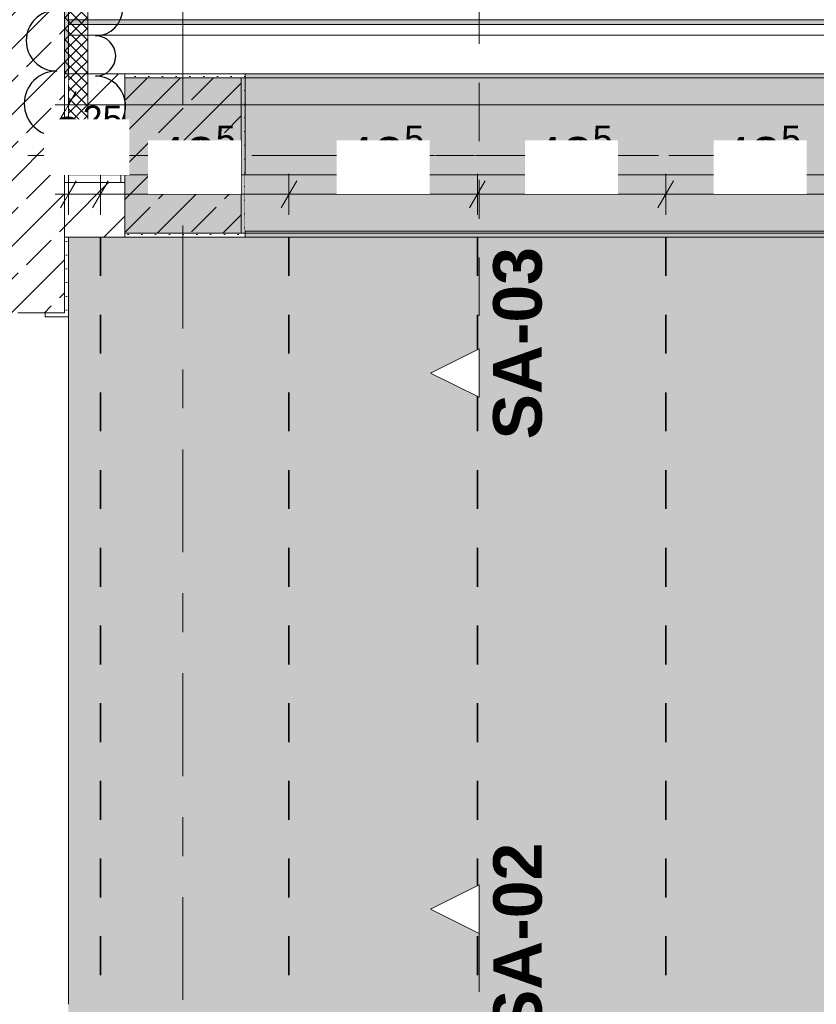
# Model space of a CAD drawing. Header units: metres. Extents: x -3.6 to 84.5, y -11 to 16.8.
# Tile 28 of 256: x 0.1 to 2.2, y 6.1 to 8.6. Entities that reach past the tile are written whole.
import ezdxf

# ---------------------------------------------------------------- set-up
doc = ezdxf.new("R2010")
doc.units = ezdxf.units.M
doc.header["$MEASUREMENT"] = 0
for name, pattern in [('Achse', [0.2, 0.1, -0.05, 0, -0.05]), ('Punktlinie weit', [0.06, 0.01, -0.05]), ('Schnittlinie', [0.3, 0.15, -0.075, 0, -0.075]), ('Strichlinie doppelt', [0.546806, 0.264583, -0.105833, 0.070556, -0.105833]), ('Wipeout_Contour', [1, 0, -1])]:
    doc.linetypes.add(name, pattern=pattern)
for name, color, linetype in [('154 - Bemaßung_ Beschriftung.Ausbau - Deckenspiegel', 7, 'Continuous'), ('203 - Marker.Schnitt - Ausbaudetail SA', 7, 'Continuous'), ('209 - Marker.Änderung', 7, 'Continuous'), ('451 - Universal.Achsen Raster', 7, 'Continuous'), ('604 - Struktur.Wand Aussen', 7, 'Continuous'), ('605 - Struktur.Wand Innen', 7, 'Continuous'), ('607 - Struktur.Stütze', 7, 'Continuous'), ('608 - Struktur.Träger', 7, 'Continuous'), ('Abbruch_605 - Struktur.Wand Innen', 7, 'Continuous'), ('Neubau_651 - Abdeckung.Decke abgehängt_ bekleidet', 7, 'Continuous'), ('Neubau_653 - Abdeckung.TB Verkofferung', 7, 'Continuous')]:
    doc.layers.add(name, color=color, linetype=linetype)
doc.styles.add('ERSTELLTER_STIL_1', font='txt')
doc.styles.add('ERSTELLTER_STIL_2', font='txt')
doc.linetypes.add('Abbruch 1', pattern='A,0,[1,2022.0244.A_L5A-PL04.05_iB_Deckenspiegel 3.OG1.Shx,S=0.001984,R=0,X=0,Y=0],-0.25,0', length=0.25)
doc.dimstyles.new('ERSTELLTER_STIL__3', dxfattribs={"dimtxt": 0.1, "dimasz": 0.0532, "dimexe": 0.18, "dimexo": 0.0625, "dimgap": 0, "dimtad": 1, "dimtih": 1, "dimtoh": 1, "dimzin": 0, "dimdsep": 46, "dimtxsty": 'ERSTELLTER_STIL_2', "dimblk": 'ARROWHEAD_2', "dimblk1": 'ARROWHEAD_2', "dimblk2": 'ARROWHEAD_2', "dimcen": 0.09, "dimse1": 1, "dimse2": 1, "dimclrd": 7, "dimclre": 7, "dimclrt": 7, "dimazin": 0, "dimtfac": 1, "dimtdec": 4, "dimtmove": 0, "dimatfit": 3, "dimfxl": 1, "dimtolj": 1, "dimtzin": 0, "dimarcsym": 0})
doc.dimstyles.new('ERSTELLTER_STIL__4', dxfattribs={"dimtxt": 0.1, "dimasz": 0.0532, "dimexe": 0.18, "dimexo": 0.0625, "dimgap": 0, "dimtad": 1, "dimtih": 1, "dimtoh": 1, "dimzin": 0, "dimdsep": 46, "dimtxsty": 'ERSTELLTER_STIL_2', "dimblk": 'ARROWHEAD_2', "dimblk1": 'ARROWHEAD_2', "dimblk2": 'ARROWHEAD_2', "dimcen": 0.09, "dimse1": 1, "dimse2": 1, "dimclrd": 7, "dimclre": 7, "dimclrt": 7, "dimazin": 0, "dimtfac": 1, "dimtdec": 4, "dimtmove": 2, "dimatfit": 3, "dimfxl": 1, "dimtolj": 1, "dimtzin": 0, "dimarcsym": 0})
pattern_1 = [(45, (0, 0), (-0.01767767, 0.01767767), [0, -0.025])]
pattern_2 = [(45, (0, 0), (-0.08485281, 0.08485281), []), (45, (-0.04243, 0.04243), (-0.08485281, 0.08485281), [0.09, -0.03])]
pattern_3 = [(45, (0, 0), (-0.0636396, 0.0636396), [])]
pattern_4 = [(315, (0, 0), (0.014142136, 0.014142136), []), (45, (0, 0), (-0.014142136, 0.014142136), [])]

# ---------------------------------------------------------------- blocks, each defined once
blk = doc.blocks.new('*D368')
at = {"layer": '154 - Bemaßung_ Beschriftung.Ausbau - Deckenspiegel', "color": 7, "linetype": 'Continuous', "lineweight": 5}
for p, q in [((0.235, 8.3775), (0.235, 8.4825)), ((7.89, 8.3775), (7.89, 8.4825)), ((0.2552, 8.465), (0.2148, 8.395)), ((7.8698, 8.395), (7.9102, 8.465)), ((0.2008, 8.43), (0.235, 8.43)), ((0.235, 8.43), (7.89, 8.43)), ((7.89, 8.43), (7.9242, 8.43))]:
    blk.add_line(p, q, dxfattribs=at)
at = {"color": 254, "linetype": 'Wipeout_Contour', "lineweight": 0, "ltscale": 37.202507}
blk.add_wipeout([(3.571, 8.4286), (3.93, 8.4286), (3.93, 8.5714), (3.571, 8.5714)], dxfattribs=at).dxf.layer = '154 - Bemaßung_ Beschriftung.Ausbau - Deckenspiegel'
at = {"layer": '154 - Bemaßung_ Beschriftung.Ausbau - Deckenspiegel', "color": 7, "lineweight": 5, "insert": (3.5924, 8.4306), "char_height": 0.1, "attachment_point": 7, "style": 'ERSTELLTER_STIL_2'}
blk.add_mtext('\\A1;{\\pql;\\fArial|b0|i0|c0|p38;7,65\\fArial|b0|i0|c0|p38;\\A1{\\H.66x;\\S5^  ;}}', dxfattribs=at)
blk = doc.blocks.new('ARROWHEAD_2')
at = {"color": 0, "linetype": 'Continuous', "lineweight": 0}
for p, q in [((-0.378, -0.655), (0.378, 0.655)), ((0, 0), (-1, 0))]:
    blk.add_line(p, q, dxfattribs=at)
blk = doc.blocks.new('*D369')
at = {"layer": '154 - Bemaßung_ Beschriftung.Ausbau - Deckenspiegel', "color": 7, "linetype": 'Continuous', "lineweight": 5}
for p, q in [((0.235, 8.1475), (0.235, 8.2525)), ((0.3175, 8.1475), (0.3175, 8.2525)), ((0.2552, 8.235), (0.2148, 8.165)), ((0.3377, 8.235), (0.2973, 8.165)), ((0.2008, 8.2), (0.235, 8.2)), ((0.235, 8.2), (0.3175, 8.2)), ((0.3175, 8.2), (0.8025, 8.2))]:
    blk.add_line(p, q, dxfattribs=at)
at = {"layer": '154 - Bemaßung_ Beschriftung.Ausbau - Deckenspiegel', "color": 7, "lineweight": 5, "insert": (0.1942, 8.2698), "char_height": 0.1, "attachment_point": 7, "style": 'ERSTELLTER_STIL_2'}
blk.add_mtext('\\A1;{\\pql;\\fArial|b0|i0|c0|p38;8\\fArial|b0|i0|c0|p38;\\A1{\\H.66x;\\S25^  ;}}', dxfattribs=at)
at = {"color": 254, "linetype": 'Wipeout_Contour', "lineweight": 0, "ltscale": 33.366529}
blk.add_wipeout([(0.1727, 8.25), (0.3916, 8.25), (0.3916, 8.3929), (0.1727, 8.3929)], dxfattribs=at).dxf.layer = '154 - Bemaßung_ Beschriftung.Ausbau - Deckenspiegel'
blk = doc.blocks.new('*D370')
at = {"layer": '154 - Bemaßung_ Beschriftung.Ausbau - Deckenspiegel', "color": 7, "linetype": 'Continuous', "lineweight": 5}
for p, q in [((0.8025, 8.1475), (0.8025, 8.2525)), ((0.3377, 8.235), (0.2973, 8.165)), ((0.8227, 8.235), (0.7823, 8.165)), ((0.3175, 8.2), (0.8025, 8.2)), ((0.8025, 8.2), (1.2875, 8.2))]:
    blk.add_line(p, q, dxfattribs=at)
at = {"layer": '154 - Bemaßung_ Beschriftung.Ausbau - Deckenspiegel', "color": 7, "lineweight": 5, "insert": (0.4591, 8.2183), "char_height": 0.1, "attachment_point": 7, "style": 'ERSTELLTER_STIL_2'}
blk.add_mtext('\\A1;{\\pql;\\fArial|b0|i0|c0|p38;48\\fArial|b0|i0|c0|p38;\\A1{\\H.66x;\\S5^  ;}}', dxfattribs=at)
at = {"color": 254, "linetype": 'Wipeout_Contour', "lineweight": 0, "ltscale": 33.366529}
blk.add_wipeout([(0.1727, 8.25), (0.3916, 8.25), (0.3916, 8.3929), (0.1727, 8.3929)], dxfattribs=at).dxf.layer = '154 - Bemaßung_ Beschriftung.Ausbau - Deckenspiegel'
at = {"color": 254, "linetype": 'Wipeout_Contour', "lineweight": 0, "ltscale": 33.21659}
blk.add_wipeout([(0.4403, 8.2012), (0.6797, 8.2012), (0.6797, 8.3387), (0.4403, 8.3387)], dxfattribs=at).dxf.layer = '154 - Bemaßung_ Beschriftung.Ausbau - Deckenspiegel'
blk = doc.blocks.new('*D371')
at = {"layer": '154 - Bemaßung_ Beschriftung.Ausbau - Deckenspiegel', "color": 7, "linetype": 'Continuous', "lineweight": 5}
for p, q in [((1.2875, 8.1475), (1.2875, 8.2525)), ((0.8227, 8.235), (0.7823, 8.165)), ((1.3077, 8.235), (1.2673, 8.165)), ((0.8025, 8.2), (1.2875, 8.2))]:
    blk.add_line(p, q, dxfattribs=at)
at = {"layer": '154 - Bemaßung_ Beschriftung.Ausbau - Deckenspiegel', "color": 7, "lineweight": 5, "insert": (0.9441, 8.2183), "char_height": 0.1, "attachment_point": 7, "style": 'ERSTELLTER_STIL_2'}
blk.add_mtext('\\A1;{\\pql;\\fArial|b0|i0|c0|p38;48\\fArial|b0|i0|c0|p38;\\A1{\\H.66x;\\S5^  ;}}', dxfattribs=at)
at = {"color": 254, "linetype": 'Wipeout_Contour', "lineweight": 0, "ltscale": 33.400941}
blk.add_wipeout([(0.9253, 8.2012), (1.1647, 8.2012), (1.1647, 8.3387), (0.9253, 8.3387)], dxfattribs=at).dxf.layer = '154 - Bemaßung_ Beschriftung.Ausbau - Deckenspiegel'
blk = doc.blocks.new('*D372')
at = {"layer": '154 - Bemaßung_ Beschriftung.Ausbau - Deckenspiegel', "color": 7, "linetype": 'Continuous', "lineweight": 5}
for p, q in [((1.2875, 8.1475), (1.2875, 8.2525)), ((1.7725, 8.1475), (1.7725, 8.2525)), ((1.3077, 8.235), (1.2673, 8.165)), ((1.7927, 8.235), (1.7523, 8.165)), ((1.2875, 8.2), (1.7725, 8.2))]:
    blk.add_line(p, q, dxfattribs=at)
at = {"layer": '154 - Bemaßung_ Beschriftung.Ausbau - Deckenspiegel', "color": 7, "lineweight": 5, "insert": (1.4291, 8.2183), "char_height": 0.1, "attachment_point": 7, "style": 'ERSTELLTER_STIL_2'}
blk.add_mtext('\\A1;{\\pql;\\fArial|b0|i0|c0|p38;48\\fArial|b0|i0|c0|p38;\\A1{\\H.66x;\\S5^  ;}}', dxfattribs=at)
at = {"color": 254, "linetype": 'Wipeout_Contour', "lineweight": 0, "ltscale": 33.696244}
blk.add_wipeout([(1.4103, 8.2012), (1.6497, 8.2012), (1.6497, 8.3387), (1.4103, 8.3387)], dxfattribs=at).dxf.layer = '154 - Bemaßung_ Beschriftung.Ausbau - Deckenspiegel'
blk = doc.blocks.new('*D373')
at = {"layer": '154 - Bemaßung_ Beschriftung.Ausbau - Deckenspiegel', "color": 7, "linetype": 'Continuous', "lineweight": 5}
for p, q in [((1.7725, 8.1475), (1.7725, 8.2525)), ((2.2575, 8.1475), (2.2575, 8.2525)), ((1.7927, 8.235), (1.7523, 8.165)), ((2.2777, 8.235), (2.2373, 8.165)), ((1.7725, 8.2), (2.2575, 8.2))]:
    blk.add_line(p, q, dxfattribs=at)
at = {"layer": '154 - Bemaßung_ Beschriftung.Ausbau - Deckenspiegel', "color": 7, "lineweight": 5, "insert": (1.9141, 8.2183), "char_height": 0.1, "attachment_point": 7, "style": 'ERSTELLTER_STIL_2'}
blk.add_mtext('\\A1;{\\pql;\\fArial|b0|i0|c0|p38;48\\fArial|b0|i0|c0|p38;\\A1{\\H.66x;\\S5^  ;}}', dxfattribs=at)
at = {"color": 254, "linetype": 'Wipeout_Contour', "lineweight": 0, "ltscale": 34.099662}
blk.add_wipeout([(1.8953, 8.2012), (2.1347, 8.2012), (2.1347, 8.3387), (1.8953, 8.3387)], dxfattribs=at).dxf.layer = '154 - Bemaßung_ Beschriftung.Ausbau - Deckenspiegel'

msp = doc.modelspace()

# ---------------------------------------------------------------- hatches: boundary and pattern name
at = {"layer": '604 - Struktur.Wand Aussen', "linetype": 'Continuous', "lineweight": 0, "true_color": 0x000000}
h = msp.add_hatch(dxfattribs=at)
h.set_pattern_fill('Gips_0001', color=18, style=0, pattern_type=2)
h.set_pattern_definition(pattern_1)
h.paths.add_polyline_path([(0.235, 7.895), (0.225, 7.895), (0.175, 7.895), (0.175, 7.885), (0.235, 7.885)])
at = {"layer": '607 - Struktur.Stütze', "linetype": 'Continuous', "lineweight": 0, "true_color": 0x000000}
h = msp.add_hatch(dxfattribs=at)
h.set_pattern_fill('Gips_0001', color=18, style=0, pattern_type=2)
h.set_pattern_definition(pattern_1)
h.paths.add_polyline_path([(0.38, 8.51), (0.38, 8.5), (0.68, 8.5), (0.68, 8.1), (0.38, 8.1), (0.38, 8.09), (0.69, 8.09), (0.69, 8.51)])
h = msp.add_hatch(dxfattribs=at)
h.set_pattern_fill('Beton__Stahlbeton_0001', color=18, style=0, pattern_type=2)
h.set_pattern_definition(pattern_2)
h.paths.add_polyline_path([(0.38, 8.1), (0.68, 8.1), (0.68, 8.5), (0.38, 8.5)])
h = msp.add_hatch(dxfattribs=at)
h.set_pattern_fill('Gips_0001', color=18, style=0, pattern_type=2)
h.set_pattern_definition(pattern_1)
h.paths.add_polyline_path([(0.38, 8.37), (0.37, 8.37), (0.37, 8.23), (0.38, 8.23)])
at = {"layer": '608 - Struktur.Träger', "linetype": 'Continuous', "lineweight": 0, "true_color": 0x000000}
h = msp.add_hatch(dxfattribs=at)
h.set_pattern_fill('Gips_0001', color=18, style=0, pattern_type=2)
h.set_pattern_definition(pattern_1)
h.paths.add_polyline_path([(0.69, 8.5), (4.05, 8.5), (4.05, 8.51), (0.69, 8.51)])
at = {"layer": 'Neubau_651 - Abdeckung.Decke abgehängt_ bekleidet', "linetype": 'Continuous', "lineweight": 13, "true_color": 0xffbfbf}
h = msp.add_hatch(dxfattribs=at)
h.set_pattern_fill('sechseckig_0001', color=254, style=0, pattern_type=2)
h.set_pattern_definition([(90, (0, 0), (-0.1299038, 0), [0.075, -0.15]), (90, (-0.06495, 0.1125), (-0.1299038, 0), [0.075, -0.15]), (150, (5e-18, 0.075), (0.0649519, 0.1125), [0.075, -0.15]), (150, (-0.1299, 0.075), (0.0649519, 0.1125), [0.075, -0.15]), (210, (0, 0), (-0.0649519, 0.1125), [0.075, -0.15]), (210, (-0.1299, 8e-18), (-0.0649519, 0.1125), [0.075, -0.15])])
h.paths.add_polyline_path([(0.235, 8.09), (0.235, 6.01), (0.38, 6.01), (7.89, 6.01), (7.89, 8.09), (0.38, 8.09)])
h.paths.add_polyline_path([(3.9275, 7.39), (3.9275, 6.71), (3.2275, 6.71), (3.2275, 7.39)], flags=0)
at = {"layer": 'Neubau_653 - Abdeckung.TB Verkofferung', "linetype": 'Continuous', "lineweight": 0, "true_color": 0x000000}
h = msp.add_hatch(dxfattribs=at)
h.set_pattern_fill('Gips_0001', color=18, style=0, pattern_type=2)
h.set_pattern_definition(pattern_1)
h.paths.add_polyline_path([(4.05, 8.6495), (0.235, 8.6495), (0.235, 8.637), (4.05, 8.637)])

# ---------------------------------------------------------------- linework, layer by layer
at = {"layer": '203 - Marker.Schnitt - Ausbaudetail SA', "color": 7, "linetype": 'Schnittlinie', "lineweight": 13}
msp.add_line((1.2919, 6.2975), (1.2919, 4.763), dxfattribs=at)
at = {"layer": '209 - Marker.Änderung', "color": 1, "linetype": 'Continuous', "lineweight": 25}
for centre, radius, start, end in [((0.305, 8.678), 0.07, 270, 90), ((0.205, 8.5956), 0.0785, 90, 270), ((0.205, 8.4336), 0.0836, 90, 270), ((0.255, 8.35), 0.05, 180, 0)]:
    msp.add_arc(centre, radius, start, end, dxfattribs=at)
for p in [(0.205, 8.35), (0.305, 8.35)]:
    msp.add_point(p, dxfattribs=at)
at = {"layer": '451 - Universal.Achsen Raster', "color": 160, "linetype": 'Strichlinie doppelt', "lineweight": 9, "true_color": 0x3232ff}
for p, q in [((0.53, -10.585), (0.53, 16.355)), ((64.935, 8.3), (-3.175, 8.3))]:
    msp.add_line(p, q, dxfattribs=at)
at = {"layer": '604 - Struktur.Wand Aussen', "color": 7, "linetype": 'Continuous', "lineweight": 13}
for p, q in [((0.105, 7.895), (0.175, 7.895)), ((0.225, 7.895), (0.175, 7.895)), ((0.235, 6.115), (0.235, 7.885))]:
    msp.add_line(p, q, dxfattribs=at)
at = {"layer": '604 - Struktur.Wand Aussen', "color": 7, "linetype": 'Continuous', "lineweight": 5}
for p, q in [((0.175, 7.895), (0.175, 7.885)), ((0.175, 7.885), (0.235, 7.885)), ((0.235, 7.895), (0.235, 7.885))]:
    msp.add_line(p, q, dxfattribs=at)
at = {"layer": '607 - Struktur.Stütze', "color": 7, "linetype": 'Continuous', "lineweight": 5, "flags": 128}
for points in [[(0.38, 8.09), (0.69, 8.09), (0.69, 8.51), (0.38, 8.51)], [(0.37, 8.37), (0.37, 8.23)]]:
    msp.add_lwpolyline(points, dxfattribs=at)
at = {"layer": '607 - Struktur.Stütze', "color": 7, "linetype": 'Continuous', "lineweight": 13, "flags": 128}
msp.add_lwpolyline([(0.38, 8.1), (0.68, 8.1), (0.68, 8.5), (0.38, 8.5)], close=True, dxfattribs=at)
at = {"layer": '608 - Struktur.Träger', "color": 7, "linetype": 'Continuous', "lineweight": 5}
for p, q in [((0.69, 8.51), (0.69, 8.5)), ((4.05, 8.51), (0.69, 8.51)), ((7.57, 8.09), (0.69, 8.09))]:
    msp.add_line(p, q, dxfattribs=at)
at = {"layer": '608 - Struktur.Träger', "color": 7, "linetype": 'Continuous', "lineweight": 13}
msp.add_line((4.05, 8.5), (0.69, 8.5), dxfattribs=at)
at = {"layer": '608 - Struktur.Träger', "color": 7, "linetype": 'Achse', "lineweight": 9}
msp.add_line((0.38, 8.3), (61.88, 8.3), dxfattribs=at)
at = {"layer": 'Neubau_651 - Abdeckung.Decke abgehängt_ bekleidet', "color": 1, "linetype": 'Achse', "lineweight": 35}
for p, q in [((0.8025, 8.09), (0.8025, 6.01)), ((1.2875, 8.09), (1.2875, 6.01)), ((1.7725, 8.09), (1.7725, 6.01))]:
    msp.add_line(p, q, dxfattribs=at)
at = {"layer": 'Neubau_651 - Abdeckung.Decke abgehängt_ bekleidet', "color": 1, "linetype": 'Punktlinie weit', "lineweight": 13, "flags": 128}
msp.add_lwpolyline([(0.235, 8.09), (0.235, 6.01), (0.38, 6.01), (7.89, 6.01), (7.89, 8.09), (0.38, 8.09)], close=True, dxfattribs=at)
at = {"layer": 'Neubau_653 - Abdeckung.TB Verkofferung', "color": 1, "linetype": 'Continuous', "lineweight": 9}
for p, q in [((4.05, 8.6495), (0.235, 8.6495)), ((0.235, 8.6495), (0.235, 8.25)), ((4.05, 8.25), (0.235, 8.25))]:
    msp.add_line(p, q, dxfattribs=at)
at = {"layer": 'Neubau_653 - Abdeckung.TB Verkofferung', "color": 1, "linetype": 'Continuous', "lineweight": 5}
for p, q in [((4.05, 8.6495), (0.235, 8.6495)), ((4.05, 8.637), (0.235, 8.637)), ((4.05, 8.61), (0.235, 8.61)), ((4.05, 8.51), (0.235, 8.51))]:
    msp.add_line(p, q, dxfattribs=at)
at = {"layer": 'Neubau_653 - Abdeckung.TB Verkofferung', "color": 1, "linetype": 'Continuous', "lineweight": 5, "flags": 128}
msp.add_lwpolyline([(0.235, 8.6495), (0.235, 8.637), (0.235, 8.61), (0.235, 8.51)], dxfattribs=at)

# ---------------------------------------------------------------- texts
at = {"layer": '203 - Marker.Schnitt - Ausbaudetail SA', "color": 7, "lineweight": 13, "char_height": 0.125, "rotation": 90, "style": 'ERSTELLTER_STIL_1'}
for s, insert, attachment_point in [('\\A1;{\\pqr;\\pt0;\\fArial|b1|i0|c0|p38;SA-03}', (1.4552, 8.0641), 9), ('\\A1;{\\pql;\\pt0;\\fArial|b1|i0|c0|p38;SA-02}', (1.4552, 6.0359), 7)]:
    msp.add_mtext(s, dxfattribs=dict(at, insert=insert, attachment_point=attachment_point))

# ---------------------------------------------------------------- next in the draw order: wipeouts: each hides what was drawn before it
at = {"color": 254, "linetype": 'Wipeout_Contour', "lineweight": 0, "ltscale": 19.409022}
msp.add_wipeout([(1.2919, 6.4225), (1.1669, 6.36), (1.2919, 6.2975)], dxfattribs=at).dxf.layer = '203 - Marker.Schnitt - Ausbaudetail SA'
at = {"color": 254, "linetype": 'Wipeout_Contour', "lineweight": 0, "ltscale": 33.831363}
msp.add_wipeout([(0.235, 8.37), (0.235, 8.51), (0.225, 8.51), (0.225, 8.37)], dxfattribs=at).dxf.layer = '605 - Struktur.Wand Innen'
at = {"color": 254, "linetype": 'Wipeout_Contour', "lineweight": 0, "ltscale": 33.844923}
msp.add_wipeout([(0.285, 8.37), (0.38, 8.37), (0.38, 8.51), (0.285, 8.51)], dxfattribs=at).dxf.layer = '605 - Struktur.Wand Innen'
at = {"color": 254, "linetype": 'Wipeout_Contour', "lineweight": 0, "ltscale": 34.619}
msp.add_wipeout([(0.69, 8.105), (4.05, 8.105), (4.05, 8.25), (0.69, 8.25)], dxfattribs=at).dxf.layer = '605 - Struktur.Wand Innen'
at = {"color": 254, "linetype": 'Wipeout_Contour', "lineweight": 0, "ltscale": 32.713807}
msp.add_wipeout([(0.235, 8.09), (0.235, 8.23), (0.225, 8.23), (0.225, 8.09)], dxfattribs=at).dxf.layer = '605 - Struktur.Wand Innen'

# ---------------------------------------------------------------- next in the draw order: hatches: boundary and pattern name
at = {"layer": '604 - Struktur.Wand Aussen', "linetype": 'Continuous', "lineweight": 0, "true_color": 0x000000}
h = msp.add_hatch(dxfattribs=at)
h.set_pattern_fill('Gips_0001', color=18, style=0, pattern_type=2)
h.set_pattern_definition(pattern_1)
h.paths.add_polyline_path([(0.235, 8.51), (0.235, 13.445), (0.225, 13.445), (0.225, 8.51)])
at = {"layer": '605 - Struktur.Wand Innen', "linetype": 'Continuous', "lineweight": 0, "true_color": 0x000000}
h = msp.add_hatch(dxfattribs=at)
h.set_pattern_fill('MW_Ziegel_0001', color=18, style=0, pattern_type=2)
h.set_pattern_definition(pattern_3)
h.paths.add_polyline_path([(0.235, 8.37), (0.235, 8.51), (0.225, 8.51), (0.225, 8.37)])
h = msp.add_hatch(dxfattribs=at)
h.set_pattern_fill('MW_Ziegel_0001', color=18, style=0, pattern_type=2)
h.set_pattern_definition(pattern_3)
h.paths.add_polyline_path([(0.285, 8.37), (0.38, 8.37), (0.38, 8.51), (0.285, 8.51)])
h = msp.add_hatch(dxfattribs=at)
h.set_pattern_fill('MW_Ziegel_0001', color=18, style=0, pattern_type=2)
h.set_pattern_definition(pattern_3)
h.paths.add_polyline_path([(0.235, 8.09), (0.235, 8.23), (0.225, 8.23), (0.225, 8.09)])
at = {"layer": '608 - Struktur.Träger', "linetype": 'Continuous', "lineweight": 0, "true_color": 0x000000}
h = msp.add_hatch(dxfattribs=at)
h.set_pattern_fill('Gips_0001', color=18, style=0, pattern_type=2)
h.set_pattern_definition(pattern_1)
h.paths.add_polyline_path([(0.69, 8.1), (0.69, 8.09), (7.57, 8.09), (7.57, 8.1)])
at = {"layer": 'Abbruch_605 - Struktur.Wand Innen', "linetype": 'Continuous', "lineweight": 0, "true_color": 0x000000}
h = msp.add_hatch(dxfattribs=at)
h.set_pattern_fill('Dämmung__hart_2_0001', color=18, style=0, pattern_type=2)
h.set_pattern_definition(pattern_4)
h.paths.add_polyline_path([(0.285, 12.69), (0.225, 12.69), (0.225, 8.51), (0.285, 8.51)])
h = msp.add_hatch(dxfattribs=at)
h.set_pattern_fill('Dämmung__hart_2_0001', color=18, style=0, pattern_type=2)
h.set_pattern_definition(pattern_4)
h.paths.add_polyline_path([(0.285, 8.51), (0.235, 8.51), (0.235, 8.37), (0.285, 8.37)])

# ---------------------------------------------------------------- next in the draw order: linework, layer by layer
at = {"layer": '203 - Marker.Schnitt - Ausbaudetail SA', "color": 7, "linetype": 'Schnittlinie', "lineweight": 13}
msp.add_line((1.2919, 8.937), (1.2919, 7.8025), dxfattribs=at)
at = {"layer": '203 - Marker.Schnitt - Ausbaudetail SA', "color": 7, "linetype": 'Continuous', "lineweight": 13, "flags": 128}
msp.add_lwpolyline([(1.2919, 6.4225), (1.2919, 6.2975), (1.1669, 6.36)], close=True, dxfattribs=at)
at = {"layer": '209 - Marker.Änderung', "color": 1, "linetype": 'Continuous', "lineweight": 25}
for centre, radius in [((0.305, 8.5561), 0.0519), ((0.305, 8.4271), 0.0771)]:
    msp.add_arc(centre, radius, 270, 90, dxfattribs=at)
at = {"layer": '604 - Struktur.Wand Aussen', "color": 7, "linetype": 'Continuous', "lineweight": 13}
for q in [(0.225, 13.445), (0.225, 8.37), (0.225, 8.37)]:
    msp.add_line((0.225, 8.51), q, dxfattribs=at)
at = {"layer": '604 - Struktur.Wand Aussen', "color": 7, "linetype": 'Continuous', "lineweight": 18}
for p, q in [((0.235, 8.51), (0.225, 8.51)), ((0.235, 8.51), (0.225, 8.51)), ((0.225, 8.37), (0.235, 8.37)), ((0.225, 8.37), (0.235, 8.37))]:
    msp.add_line(p, q, dxfattribs=at)
at = {"layer": '604 - Struktur.Wand Aussen', "color": 7, "linetype": 'Continuous', "lineweight": 5, "flags": 128}
msp.add_lwpolyline([(0.235, 8.51), (0.235, 13.445)], dxfattribs=at)
at = {"layer": '605 - Struktur.Wand Innen', "color": 7, "linetype": 'Continuous', "lineweight": 18}
msp.add_line((0.235, 8.37), (0.285, 8.37), dxfattribs=at)
at = {"layer": '605 - Struktur.Wand Innen', "color": 7, "linetype": 'Continuous', "lineweight": 18, "flags": 128}
for points in [[(0.38, 8.51), (0.285, 8.51)], [(0.38, 8.5), (0.38, 8.51)], [(0.235, 8.37), (0.38, 8.37)]]:
    msp.add_lwpolyline(points, dxfattribs=at)
at = {"layer": '605 - Struktur.Wand Innen', "color": 7, "linetype": 'Continuous', "lineweight": 13, "flags": 128}
for points in [[(4.05, 8.25), (0.69, 8.25)], [(0.69, 8.105), (4.05, 8.105)]]:
    msp.add_lwpolyline(points, dxfattribs=at)
at = {"layer": '608 - Struktur.Träger', "color": 7, "linetype": 'Continuous', "lineweight": 13}
for p, q in [((0.38, 8.51), (61.88, 8.51)), ((0.69, 8.5), (0.38, 8.5))]:
    msp.add_line(p, q, dxfattribs=at)
at = {"layer": '608 - Struktur.Träger', "color": 7, "linetype": 'Continuous', "lineweight": 5}
msp.add_line((0.69, 8.1), (0.69, 8.09), dxfattribs=at)
at = {"layer": 'Abbruch_605 - Struktur.Wand Innen', "color": 7, "linetype": 'Abbruch 1', "lineweight": 18}
msp.add_line((0.285, 8.37), (0.285, 8.51), dxfattribs=at)
msp.add_line((0.285, 8.37), (0.285, 8.51), dxfattribs=at)
at = {"layer": 'Abbruch_605 - Struktur.Wand Innen', "color": 7, "linetype": 'Abbruch 1', "lineweight": 18, "flags": 128}
for points in [[(0.225, 12.69), (0.225, 8.51)], [(0.285, 8.51), (0.285, 12.69)]]:
    msp.add_lwpolyline(points, dxfattribs=at)

# ---------------------------------------------------------------- next in the draw order: wipeouts: each hides what was drawn before it
at = {"color": 254, "linetype": 'Wipeout_Contour', "lineweight": 0, "ltscale": 23.491958}
msp.add_wipeout([(1.2919, 7.6775), (1.2919, 7.8025), (1.1669, 7.74)], dxfattribs=at).dxf.layer = '203 - Marker.Schnitt - Ausbaudetail SA'
at = {"color": 254, "linetype": 'Wipeout_Contour', "lineweight": 0, "ltscale": 32.724497}
msp.add_wipeout([(0.38, 8.23), (0.235, 8.23), (0.235, 8.09), (0.38, 8.09)], dxfattribs=at).dxf.layer = '605 - Struktur.Wand Innen'

# ---------------------------------------------------------------- next in the draw order: hatches: boundary and pattern name
at = {"layer": '604 - Struktur.Wand Aussen', "linetype": 'Continuous', "lineweight": 0, "true_color": 0x000000}
h = msp.add_hatch(dxfattribs=at)
h.set_pattern_fill('Beton__Stahlbeton_0001', color=18, style=0, pattern_type=2)
h.set_pattern_definition(pattern_2)
h.paths.add_polyline_path([(-0.015, 13.455), (-0.015, 7.895), (0.105, 7.895), (0.175, 7.895), (0.225, 7.895), (0.225, 13.455)])
h = msp.add_hatch(dxfattribs=at)
h.set_pattern_fill('Gips_0001', color=18, style=0, pattern_type=2)
h.set_pattern_definition(pattern_1)
h.paths.add_polyline_path([(0.235, 8.23), (0.235, 8.37), (0.225, 8.37), (0.225, 8.23)])
h = msp.add_hatch(dxfattribs=at)
h.set_pattern_fill('Gips_0001', color=18, style=0, pattern_type=2)
h.set_pattern_definition(pattern_1)
h.paths.add_polyline_path([(0.225, 7.895), (0.235, 7.895), (0.235, 8.09), (0.225, 8.09)])
at = {"layer": '605 - Struktur.Wand Innen', "linetype": 'Continuous', "lineweight": 0, "true_color": 0x000000}
h = msp.add_hatch(dxfattribs=at)
h.set_pattern_fill('MW_Ziegel_0001', color=18, style=0, pattern_type=2)
h.set_pattern_definition(pattern_3)
h.paths.add_polyline_path([(0.38, 8.23), (0.235, 8.23), (0.235, 8.09), (0.38, 8.09)])
at = {"layer": '608 - Struktur.Träger', "linetype": 'Continuous', "lineweight": 0, "true_color": 0x000000}
h = msp.add_hatch(dxfattribs=at)
h.set_pattern_fill('Beton__Stahlbeton_0001', color=18, style=0, pattern_type=2)
h.set_pattern_definition(pattern_2)
h.paths.add_polyline_path([(0.69, 8.5), (0.38, 8.5), (0.38, 8.1), (0.69, 8.1), (7.57, 8.1), (7.89, 8.1), (11.17, 8.1), (11.49, 8.1), (14.77, 8.1), (15.09, 8.1), (18.37, 8.1), (18.69, 8.1), (22.05, 8.1), (22.2, 8.1), (25.57, 8.1), (25.89, 8.1), (29.25, 8.1), (29.4, 8.1), (32.77, 8.1), (33.09, 8.1), (39.97, 8.1), (40.29, 8.1), (47.17, 8.1), (47.49, 8.1), (50.77, 8.1), (51.09, 8.1), (54.37, 8.1), (54.69, 8.1), (61.57, 8.1), (61.88, 8.1), (61.88, 8.5), (61.57, 8.5), (58.195, 8.5), (58.055, 8.5), (54.69, 8.5), (54.37, 8.5), (51.09, 8.5), (50.77, 8.5), (47.49, 8.5), (47.17, 8.5), (43.81, 8.5), (43.67, 8.5), (40.29, 8.5), (39.97, 8.5), (36.61, 8.5), (36.46, 8.5), (33.09, 8.5), (32.77, 8.5), (29.4, 8.5), (29.25, 8.5), (25.89, 8.5), (25.57, 8.5), (22.2, 8.5), (22.05, 8.5), (18.69, 8.5), (18.37, 8.5), (15.09, 8.5), (14.77, 8.5), (11.49, 8.5), (11.17, 8.5), (7.89, 8.5), (7.57, 8.5), (4.21, 8.5), (4.05, 8.5)])

# ---------------------------------------------------------------- next in the draw order: linework, layer by layer
at = {"layer": '203 - Marker.Schnitt - Ausbaudetail SA', "color": 7, "linetype": 'Continuous', "lineweight": 13, "flags": 128}
msp.add_lwpolyline([(1.2919, 7.6775), (1.2919, 7.8025), (1.1669, 7.74)], close=True, dxfattribs=at)
at = {"layer": '604 - Struktur.Wand Aussen', "color": 7, "linetype": 'Continuous', "lineweight": 13}
for p, q in [((0.225, 8.23), (0.225, 8.37)), ((0.225, 8.23), (0.225, 8.09)), ((0.225, 8.23), (0.225, 8.09)), ((0.225, 7.895), (0.225, 8.09))]:
    msp.add_line(p, q, dxfattribs=at)
at = {"layer": '604 - Struktur.Wand Aussen', "color": 7, "linetype": 'Continuous', "lineweight": 18}
for p, q in [((0.235, 8.23), (0.225, 8.23)), ((0.235, 8.23), (0.225, 8.23)), ((0.225, 8.09), (0.235, 8.09)), ((0.225, 8.09), (0.235, 8.09))]:
    msp.add_line(p, q, dxfattribs=at)
at = {"layer": '604 - Struktur.Wand Aussen', "color": 7, "linetype": 'Continuous', "lineweight": 5, "flags": 128}
for points in [[(0.235, 8.23), (0.235, 8.37)], [(0.235, 7.895), (0.235, 8.09)]]:
    msp.add_lwpolyline(points, dxfattribs=at)
at = {"layer": '605 - Struktur.Wand Innen', "color": 7, "linetype": 'Continuous', "lineweight": 18, "flags": 128}
for points in [[(0.38, 8.23), (0.235, 8.23)], [(0.235, 8.09), (0.38, 8.09)], [(0.38, 8.09), (0.38, 8.1)]]:
    msp.add_lwpolyline(points, dxfattribs=at)
at = {"layer": '608 - Struktur.Träger', "color": 7, "linetype": 'Continuous', "lineweight": 13}
for q in [(0.38, 8.51), (61.88, 8.09)]:
    msp.add_line((0.38, 8.09), q, dxfattribs=at)
at = {"layer": '608 - Struktur.Träger', "color": 7, "linetype": 'Continuous', "lineweight": 9}
msp.add_line((0.38, 8.5), (0.38, 8.1), dxfattribs=at)
at = {"layer": '608 - Struktur.Träger', "color": 7, "linetype": 'Continuous', "lineweight": 13, "flags": 128}
msp.add_lwpolyline([(50.77, 8.1), (47.49, 8.1), (47.17, 8.1), (40.29, 8.1), (39.97, 8.1), (33.09, 8.1), (32.77, 8.1), (29.4, 8.1), (29.25, 8.1), (25.89, 8.1), (25.57, 8.1), (22.2, 8.1), (22.05, 8.1), (18.69, 8.1), (18.37, 8.1), (15.09, 8.1), (14.77, 8.1), (11.49, 8.1), (11.17, 8.1), (7.89, 8.1), (7.57, 8.1), (0.69, 8.1), (0.38, 8.1)], dxfattribs=at)
at = {"layer": 'Neubau_651 - Abdeckung.Decke abgehängt_ bekleidet', "color": 1, "linetype": 'Achse', "lineweight": 35}
msp.add_line((0.3175, 8.09), (0.3175, 6.01), dxfattribs=at)

# ---------------------------------------------------------------- next in the draw order: dimensions: what is measured, and where the dimension line sits
at = {"layer": '154 - Bemaßung_ Beschriftung.Ausbau - Deckenspiegel', "color": 7, "linetype": 'Continuous', "lineweight": 5}
dim = msp.add_linear_dim(base=(7.88999, 8.42998), p1=(0.235, 8.08998), p2=(7.88999, 8.08998), dimstyle='ERSTELLTER_STIL__4', dxfattribs=at)
dim.commit()
dim.dimension.update_dxf_attribs({"geometry": '*D368', "text_midpoint": (3.85736, 8.49998), "dimtype": 160})

# ---------------------------------------------------------------- next in the draw order: dimensions: what is measured, and where the dimension line sits
dim = msp.add_linear_dim(base=(0.3175, 8.2), p1=(0.235, 8.09), p2=(0.3175, 8.09), dimstyle='ERSTELLTER_STIL__4', dxfattribs=at)
dim.commit()
dim.dimension.update_dxf_attribs({"geometry": '*D369', "text_midpoint": (0.4055, 8.3214), "dimtype": 160})

# ---------------------------------------------------------------- next in the draw order: dimensions: what is measured, and where the dimension line sits
dim = msp.add_linear_dim(base=(0.8025, 8.1999822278), p1=(0.3175, 8.0899822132), p2=(0.8025, 8.0899822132), dimstyle='ERSTELLTER_STIL__3', dxfattribs=at)
dim.commit()
dim.dimension.update_dxf_attribs({"geometry": '*D370', "text_midpoint": (0.6703662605, 8.2699822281), "dimtype": 160})

# ---------------------------------------------------------------- next in the draw order: dimensions: what is measured, and where the dimension line sits
dim = msp.add_linear_dim(base=(1.2875, 8.1999822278), p1=(0.8025, 8.0899822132), p2=(1.2875, 8.0899822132), dimstyle='ERSTELLTER_STIL__3', dxfattribs=at)
dim.commit()
dim.dimension.update_dxf_attribs({"geometry": '*D371', "text_midpoint": (1.1553662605, 8.2699822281), "dimtype": 160})

# ---------------------------------------------------------------- next in the draw order: dimensions: what is measured, and where the dimension line sits
dim = msp.add_linear_dim(base=(1.7725, 8.1999822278), p1=(1.2875, 8.0899822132), p2=(1.7725, 8.0899822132), dimstyle='ERSTELLTER_STIL__3', dxfattribs=at)
dim.commit()
dim.dimension.update_dxf_attribs({"geometry": '*D372', "text_midpoint": (1.6403662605, 8.2699822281), "dimtype": 160})

# ---------------------------------------------------------------- next in the draw order: dimensions: what is measured, and where the dimension line sits
dim = msp.add_linear_dim(base=(2.2575, 8.1999822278), p1=(1.7725, 8.0899822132), p2=(2.2575, 8.0899822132), dimstyle='ERSTELLTER_STIL__3', dxfattribs=at)
dim.commit()
dim.dimension.update_dxf_attribs({"geometry": '*D373', "text_midpoint": (2.1253662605, 8.2699822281), "dimtype": 160})

doc.saveas('drawing.dxf')
